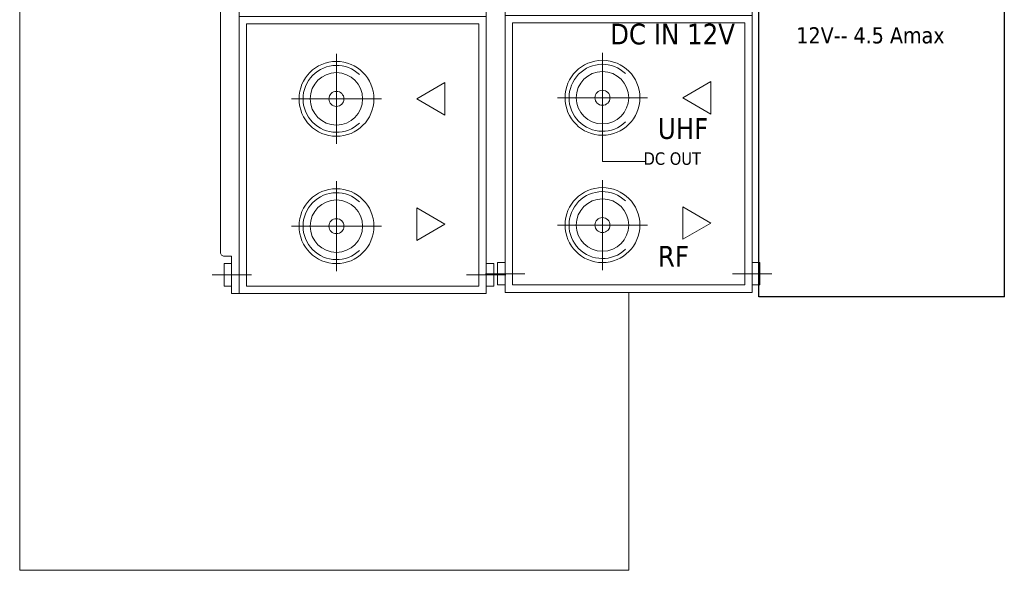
# Model space of a CAD drawing. Header units: millimetres. Extents: x 262469 to 275208, y -32539 to 9411.
# Tile 222 of 256: x 268234 to 268353, y -13882 to -13816. Entities that reach past the tile are written whole.
import ezdxf
from ezdxf.enums import TextEntityAlignment as Align

# ---------------------------------------------------------------- set-up
doc = ezdxf.new("R2010")
doc.units = ezdxf.units.MM
doc.header["$LTSCALE"] = 100
doc.layers.add('$ IE_TELETECHNIKA', color=5, linetype='Continuous', lineweight=30)
doc.styles.add('TAHOMA', font='tahoma.ttf', dxfattribs={"width": 0.85})

msp = doc.modelspace()

# ---------------------------------------------------------------- linework, layer by layer
at = {"layer": '$ IE_TELETECHNIKA', "color": 0, "linetype": 'Continuous', "lineweight": 5, "ltscale": 4}
for p, q in [((268234.31, -13882.46), (268234.31, -13677.48)), ((268307.52, -13849.07), (268307.52, -13882.46)), ((268307.52, -13882.46), (268234.31, -13882.46))]:
    msp.add_line(p, q, dxfattribs=at)
at = {"layer": '$ IE_TELETECHNIKA', "color": 7, "linetype": 'Continuous'}
for p, q in [((268323.18, -13849.6), (268323.18, -13705.64)), ((268352.68, -13849.6), (268352.68, -13812.73)), ((268352.68, -13849.6), (268323.18, -13849.6))]:
    msp.add_line(p, q, dxfattribs=at)
at = {"layer": '$ IE_TELETECHNIKA', "color": 7, "linetype": 'Continuous', "lineweight": 0}
for p, q in [((268304.37, -13820.27), (268304.37, -13831.07)), ((268272.39, -13820.4), (268272.39, -13831.2)), ((268277.79, -13825.8), (268266.99, -13825.8)), ((268309.77, -13825.67), (268298.97, -13825.67)), ((268304.37, -13831.07), (268304.37, -13833.32)), ((268304.37, -13833.32), (268309.46, -13833.32)), ((268304.37, -13835.57), (268304.37, -13846.37)), ((268272.39, -13835.7), (268272.39, -13846.5)), ((268277.79, -13841.1), (268266.99, -13841.1)), ((268309.77, -13840.97), (268298.97, -13840.97)), ((268262.16, -13846.95), (268257.43, -13846.95)), ((268288.03, -13846.95), (268292.76, -13846.95)), ((268295.04, -13846.82), (268290.31, -13846.82)), ((268320.01, -13846.82), (268324.74, -13846.82))]:
    msp.add_line(p, q, dxfattribs=at)
at = {"layer": '$ IE_TELETECHNIKA', "color": 7, "linetype": 'Continuous', "lineweight": 9}
for points in [[(268260.69, -13849.2), (268290.39, -13849.2), (268290.39, -13705.2), (268260.69, -13705.2), (268260.69, -13849.2)], [(268292.67, -13849.07), (268322.37, -13849.07), (268322.37, -13705.07), (268292.67, -13705.07), (268292.67, -13849.07)], [(268259.79, -13848.3), (268258.89, -13848.3), (268258.89, -13845.6), (268259.79, -13845.6), (268259.79, -13848.3)], [(268290.39, -13848.3), (268291.29, -13848.3), (268291.29, -13845.6), (268290.39, -13845.6), (268290.39, -13848.3)], [(268292.67, -13848.17), (268291.77, -13848.17), (268291.77, -13845.47), (268292.67, -13845.47), (268292.67, -13848.17)], [(268322.37, -13848.17), (268323.27, -13848.17), (268323.27, -13845.47), (268322.37, -13845.47), (268322.37, -13848.17)]]:
    msp.add_lwpolyline(points, dxfattribs=at)
msp.add_lwpolyline([(268260.69, -13849.2), (268259.79, -13849.2), (268259.79, -13844.7), (268258.89, -13844.7, -0.414214), (268258.44, -13844.25), (268258.44, -13782.15, -0.414214), (268258.89, -13781.7), (268259.79, -13781.7), (268259.79, -13780.8)], format="xyb", dxfattribs=at)
for points in [[(268260.69, -13849.2), (268290.39, -13849.2), (268290.39, -13815.9), (268260.69, -13815.9)], [(268292.67, -13849.07), (268322.37, -13849.07), (268322.37, -13815.77), (268292.67, -13815.77)], [(268293.57, -13848.17), (268321.47, -13848.17), (268321.47, -13816.67), (268293.57, -13816.67)], [(268261.59, -13848.3), (268289.49, -13848.3), (268289.49, -13816.8), (268261.59, -13816.8)]]:
    msp.add_lwpolyline(points, close=True, dxfattribs=at)
at = {"layer": '$ IE_TELETECHNIKA', "color": 7, "linetype": 'Continuous', "lineweight": 0}
for points in [[(268314.02, -13825.67), (268317.4, -13827.62), (268317.4, -13827.62), (268317.4, -13823.72), (268317.4, -13823.72)], [(268314.02, -13825.67), (268317.4, -13827.62), (268317.4, -13827.62), (268317.4, -13823.72), (268317.4, -13823.72)], [(268314.02, -13825.67), (268317.4, -13827.62), (268317.4, -13827.62), (268317.4, -13823.72), (268317.4, -13823.72)], [(268314.02, -13825.67), (268317.4, -13827.62), (268317.4, -13823.72)], [(268282.04, -13825.8), (268285.42, -13827.75), (268285.42, -13827.75), (268285.42, -13823.85), (268285.42, -13823.85)], [(268282.04, -13825.8), (268285.42, -13827.75), (268285.42, -13827.75), (268285.42, -13823.85), (268285.42, -13823.85)], [(268282.04, -13825.8), (268285.42, -13827.75), (268285.42, -13827.75), (268285.42, -13823.85), (268285.42, -13823.85)], [(268282.04, -13825.8), (268285.42, -13827.75), (268285.42, -13823.85)], [(268285.42, -13840.86), (268282.04, -13842.81), (268282.04, -13842.81), (268282.04, -13838.91), (268282.04, -13838.91)], [(268285.42, -13840.86), (268282.04, -13842.81), (268282.04, -13842.81), (268282.04, -13838.91), (268282.04, -13838.91)], [(268285.42, -13840.86), (268282.04, -13842.81), (268282.04, -13842.81), (268282.04, -13838.91), (268282.04, -13838.91)], [(268285.42, -13840.86), (268282.04, -13842.81), (268282.04, -13838.91)], [(268317.4, -13840.73), (268314.02, -13842.68), (268314.02, -13842.68), (268314.02, -13838.78), (268314.02, -13838.78)], [(268317.4, -13840.73), (268314.02, -13842.68), (268314.02, -13842.68), (268314.02, -13838.78), (268314.02, -13838.78)], [(268317.4, -13840.73), (268314.02, -13842.68), (268314.02, -13842.68), (268314.02, -13838.78), (268314.02, -13838.78)], [(268317.4, -13840.73), (268314.02, -13842.68), (268314.02, -13838.78)]]:
    msp.add_lwpolyline(points, close=True, dxfattribs=at)
at = {"layer": '$ IE_TELETECHNIKA', "color": 7, "linetype": 'Continuous', "lineweight": 9}
for centre, radius in [((268272.39, -13825.8), 4.5), ((268304.37, -13825.67), 4.5), ((268272.39, -13825.8), 3.15), ((268304.37, -13825.67), 3.15), ((268272.39, -13825.8), 0.9), ((268304.37, -13825.67), 0.9), ((268272.39, -13841.1), 4.5), ((268304.37, -13840.97), 4.5), ((268272.39, -13841.1), 3.15), ((268304.37, -13840.97), 3.15), ((268272.39, -13841.1), 0.9), ((268304.37, -13840.97), 0.9)]:
    msp.add_circle(centre, radius, dxfattribs=at)
at = {"layer": '$ IE_TELETECHNIKA', "color": 7, "linetype": 'Continuous', "lineweight": 0}
for centre in [(268272.39, -13825.8), (268304.37, -13825.67), (268272.39, -13841.1), (268304.37, -13840.97)]:
    msp.add_arc(centre, 4.02, 46.3512, 313.6488, dxfattribs=at)

# ---------------------------------------------------------------- texts
at = {"layer": '$ IE_TELETECHNIKA', "color": 7, "style": 'TAHOMA'}
for s, height, p in [('DC IN 12V', 2.492, (268305.29, -13816.77)), ('12V-- 4.5 Amax', 1.9442, (268327.68, -13817.19)), ('UHF', 2.492, (268311.03, -13828.12)), ('DC OUT', 1.495, (268309.31, -13832.23)), ('RF', 2.492, (268311.03, -13843.47))]:
    msp.add_text(s, height=height, dxfattribs=at).set_placement(p, align=Align.TOP_LEFT)

doc.saveas('drawing.dxf')
